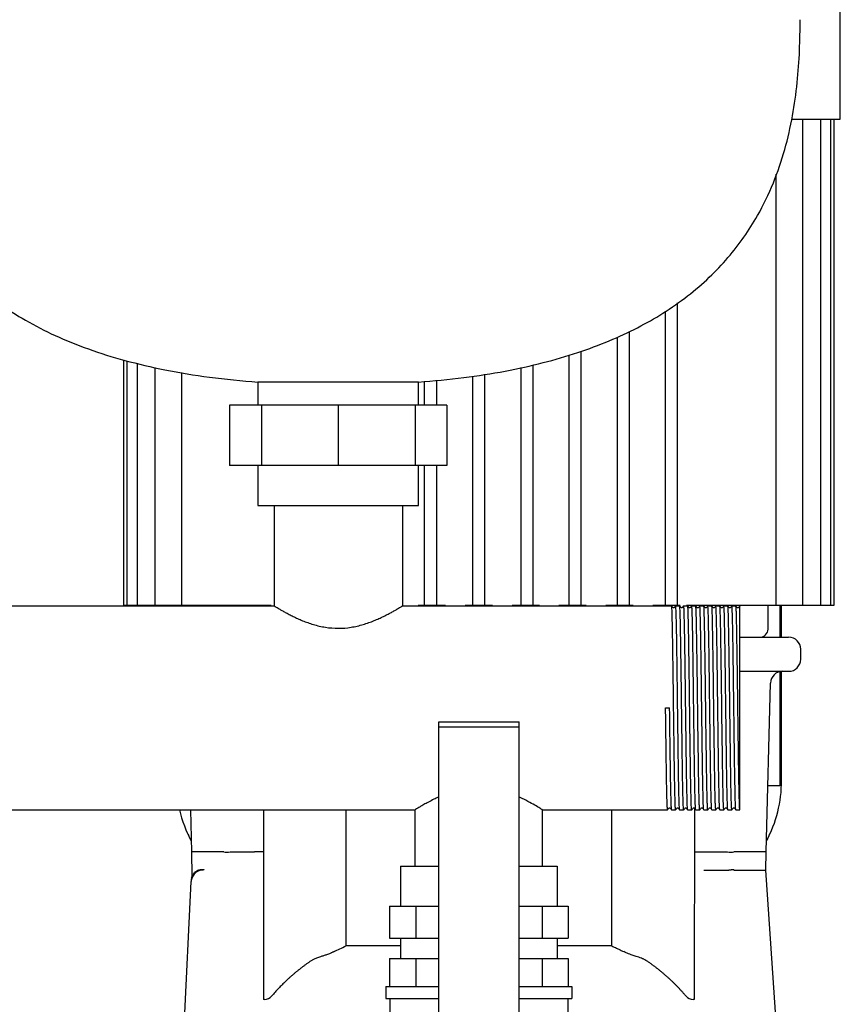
# Model space of a CAD drawing. Header units: millimetres. Extents: x 14 to 1376, y 13 to 747.
# Tile 6 of 7: x 1152 to 1356, y 256 to 501. Entities that reach past the tile are written whole.
import ezdxf

# ---------------------------------------------------------------- set-up
doc = ezdxf.new("R2010")
doc.units = ezdxf.units.MM

msp = doc.modelspace()

# ---------------------------------------------------------------- linework, layer by layer
at = {"color": 7, "linetype": 'Continuous', "lineweight": 25}
for p, q in [((1356.1, 476.6), (1356.1, 503.6)), ((1344.02, 476.6), (1356.1, 476.6)), ((1346.81, 355.6), (1346.81, 476.6)), ((1351.23, 355.6), (1351.23, 476.6)), ((1353.77, 355.6), (1353.77, 476.6)), ((1354.6, 355.6), (1354.6, 476.6)), ((1340.16, 355.6), (1340.16, 462.9)), ((1315.6, 355.6), (1315.6, 430.87)), ((1312.6, 355.6), (1312.6, 428.77)), ((1300.6, 355.6), (1300.6, 422.36)), ((1303.6, 355.6), (1303.6, 423.76)), ((1288.6, 355.6), (1288.6, 417.87)), ((1291.6, 355.6), (1291.6, 418.82)), ((1177.6, 416.65), (1177.6, 355.6)), ((1178.43, 416.43), (1178.43, 355.6)), ((1180.98, 415.83), (1180.98, 355.6)), ((1185.4, 414.79), (1185.4, 355.6)), ((1276.6, 355.6), (1276.6, 414.76)), ((1279.6, 355.6), (1279.6, 415.42)), ((1192.04, 413.52), (1192.04, 355.6)), ((1264.6, 355.6), (1264.6, 412.61)), ((1267.6, 355.6), (1267.6, 413.09)), ((1211.1, 411.12), (1211.1, 405.4)), ((1231.1, 411.12), (1211.1, 411.12)), ((1251.1, 411.12), (1231.1, 411.12)), ((1251.1, 405.4), (1251.1, 411.12)), ((1252.6, 405.4), (1252.6, 411.27)), ((1255.6, 405.4), (1255.6, 411.57)), ((1204.04, 405.4), (1204.04, 390.4)), ((1211.97, 405.4), (1204.04, 405.4)), ((1211.97, 405.4), (1211.97, 390.4)), ((1231.1, 405.4), (1211.97, 405.4)), ((1231.1, 405.4), (1231.1, 390.4)), ((1250.24, 405.4), (1231.1, 405.4)), ((1250.24, 405.4), (1250.24, 390.4)), ((1258.16, 405.4), (1250.24, 405.4)), ((1258.16, 405.4), (1258.16, 390.4)), ((1211.97, 390.4), (1204.04, 390.4)), ((1211.1, 390.4), (1211.1, 380.4)), ((1231.1, 390.4), (1211.97, 390.4)), ((1250.24, 390.4), (1231.1, 390.4)), ((1258.16, 390.4), (1250.24, 390.4)), ((1251.1, 380.4), (1251.1, 390.4)), ((1252.6, 355.6), (1252.6, 390.4)), ((1255.6, 355.6), (1255.6, 390.4)), ((1211.1, 380.4), (1231.1, 380.4)), ((1215.1, 380.4), (1215.1, 355.4)), ((1231.1, 380.4), (1251.1, 380.4)), ((1247.1, 380.4), (1247.1, 355.4)), ((967.1, 355.4), (1215.1, 355.4)), ((1177.6, 355.6), (1178.43, 355.6)), ((1178.43, 355.6), (1179.93, 355.6)), ((1179.93, 355.6), (1180.98, 355.6)), ((1180.98, 355.6), (1182.48, 355.6)), ((1182.48, 355.6), (1185.4, 355.6)), ((1185.4, 355.6), (1186.9, 355.6)), ((1186.9, 355.6), (1192.04, 355.6)), ((1191.1, 355.4), (1191.1, 355.6)), ((1192.04, 355.6), (1193.54, 355.6)), ((1193.54, 355.6), (1212.96, 355.6)), ((1194.1, 355.4), (1194.1, 355.6)), ((1212.96, 355.6), (1214.4, 355.6)), ((1247.1, 355.4), (1314.1, 355.4)), ((1251.02, 355.6), (1252.6, 355.6)), ((1252.6, 355.6), (1255.6, 355.6)), ((1255.6, 355.6), (1257.83, 355.6)), ((1262.7, 355.6), (1264.6, 355.6)), ((1264.6, 355.6), (1267.6, 355.6)), ((1267.6, 355.6), (1269.51, 355.6)), ((1274.37, 355.6), (1276.6, 355.6)), ((1276.6, 355.6), (1279.6, 355.6)), ((1279.6, 355.6), (1281.18, 355.6)), ((1286.05, 355.6), (1288.6, 355.6)), ((1288.6, 355.6), (1291.6, 355.6)), ((1291.6, 355.6), (1292.86, 355.6)), ((1297.72, 355.6), (1300.6, 355.6)), ((1300.6, 355.6), (1303.6, 355.6)), ((1303.6, 355.6), (1304.54, 355.6)), ((1309.4, 355.6), (1312.6, 355.6)), ((1312.6, 355.6), (1315.6, 355.6)), ((1315.1, 355.4), (1315.1, 355.4)), ((1315.1, 355.4), (1316.1, 355.4)), ((1315.6, 355.6), (1316.21, 355.6)), ((1317.1, 355.4), (1317.1, 355.4)), ((1317.1, 355.4), (1318.1, 355.4)), ((1317.81, 355.6), (1319.24, 355.6)), ((1319.1, 355.4), (1319.1, 355.4)), ((1319.1, 355.4), (1320.1, 355.4)), ((1319.24, 355.6), (1338.66, 355.6)), ((1321.1, 355.4), (1321.1, 355.4)), ((1321.1, 355.4), (1322.1, 355.4)), ((1323.1, 355.4), (1323.1, 355.4)), ((1323.1, 355.4), (1324.1, 355.4)), ((1325.1, 355.4), (1325.1, 355.4)), ((1325.1, 355.4), (1326.1, 355.4)), ((1327.1, 355.4), (1327.1, 355.4)), ((1327.1, 355.4), (1328.1, 355.4)), ((1329.1, 355.4), (1329.1, 355.4)), ((1329.1, 355.4), (1330.1, 355.4)), ((1331.1, 355.4), (1331.1, 355.36)), ((1338.1, 349.6), (1338.1, 355.6)), ((1338.66, 355.6), (1340.16, 355.6)), ((1340.16, 355.6), (1345.31, 355.6)), ((1341.1, 347.6), (1341.1, 355.6)), ((1341.48, 347.6), (1341.48, 355.6)), ((1345.31, 355.6), (1346.81, 355.6)), ((1346.81, 355.6), (1349.73, 355.6)), ((1349.73, 355.6), (1351.23, 355.6)), ((1351.23, 355.6), (1352.27, 355.6)), ((1352.27, 355.6), (1353.77, 355.6)), ((1353.77, 355.6), (1354.6, 355.6)), ((1331.25, 347.6), (1343.24, 347.6)), ((1346.24, 342.1), (1346.24, 344.6)), ((1331.25, 339.1), (1343.24, 339.1)), ((1341.1, 310.6), (1341.1, 339.03)), ((1341.48, 311.86), (1341.48, 339.09)), ((1337.63, 294.1), (1338.74, 336.18)), ((1312.6, 330), (1313.6, 330)), ((1256.1, 326.51), (1276.1, 326.51)), ((1256.1, 325.2), (1256.1, 326.51)), ((1276.1, 325.2), (1276.1, 326.51)), ((1256.1, 246.44), (1256.1, 325.2)), ((1276.1, 325.2), (1256.1, 325.2)), ((1276.1, 246.44), (1276.1, 325.2)), ((1341.1, 310.6), (1338.07, 310.6)), ((1051.98, 304.6), (1250.23, 304.6)), ((1194.3, 304.6), (1194.57, 294.1)), ((1212.46, 304.6), (1212.46, 257.38)), ((1233.01, 304.6), (1233.01, 270.68)), ((1250.23, 290.6), (1250.23, 304.6)), ((1281.98, 304.6), (1313.1, 304.6)), ((1281.98, 290.6), (1281.98, 304.6)), ((1299.19, 270.68), (1299.19, 304.6)), ((1313.11, 304.6), (1313.1, 304.6)), ((1314.1, 304.6), (1315.1, 304.6)), ((1315.11, 304.61), (1315.1, 304.6)), ((1316.1, 304.61), (1317.1, 304.6)), ((1317.11, 304.6), (1317.1, 304.6)), ((1318.1, 304.6), (1319.1, 304.6)), ((1319.11, 304.6), (1319.1, 304.6)), ((1319.45, 305.05), (1319.51, 305.1)), ((1319.76, 305.05), (1319.74, 257.38)), ((1320.1, 304.6), (1321.1, 304.6)), ((1321.11, 304.6), (1321.1, 304.6)), ((1322.1, 304.61), (1323.1, 304.6)), ((1323.11, 304.61), (1323.1, 304.6)), ((1324.1, 304.61), (1325.1, 304.6)), ((1325.11, 304.6), (1325.1, 304.6)), ((1326.1, 304.6), (1327.1, 304.6)), ((1327.11, 304.6), (1327.1, 304.6)), ((1328.1, 304.6), (1329.1, 304.6)), ((1329.11, 304.6), (1329.1, 304.6)), ((1330.1, 304.61), (1331.1, 304.6)), ((1194.57, 294.1), (1194.61, 288.09)), ((1195.21, 294.1), (1194.57, 294.1)), ((1204.16, 294.1), (1210.23, 294.1)), ((1321.97, 294.1), (1328.04, 294.1)), ((1337.6, 289.6), (1337.63, 294.1)), ((1197.26, 289.59), (1197.11, 289.58)), ((1246.63, 290.6), (1246.63, 280.6)), ((1246.63, 290.6), (1256.1, 290.6)), ((1276.1, 290.6), (1285.58, 290.6)), ((1285.58, 290.6), (1285.58, 280.6)), ((1322.11, 289.6), (1328.06, 289.6)), ((1340.85, 241.35), (1337.6, 289.6)), ((1194.59, 287.65), (1194.6, 287.68)), ((1192.16, 238.87), (1194.47, 286.75)), ((1243.86, 280.6), (1243.86, 272.6)), ((1243.86, 280.6), (1250.37, 280.6)), ((1250.37, 280.6), (1250.37, 272.6)), ((1250.37, 280.6), (1256.1, 280.6)), ((1276.1, 280.6), (1281.83, 280.6)), ((1281.83, 280.6), (1281.83, 272.6)), ((1281.83, 280.6), (1288.35, 280.6)), ((1288.35, 280.6), (1288.35, 272.6)), ((1243.86, 272.6), (1250.37, 272.6)), ((1246.63, 272.6), (1246.63, 267.6)), ((1250.37, 272.6), (1256.1, 272.6)), ((1276.1, 272.6), (1281.83, 272.6)), ((1281.83, 272.6), (1288.35, 272.6)), ((1285.58, 272.6), (1285.58, 267.6)), ((1246.63, 270.68), (1233.01, 270.68)), ((1299.19, 270.68), (1285.58, 270.68)), ((1243.86, 267.6), (1243.86, 260.6)), ((1243.86, 267.6), (1250.37, 267.6)), ((1250.37, 267.6), (1250.37, 260.6)), ((1250.37, 267.6), (1256.1, 267.6)), ((1276.1, 267.6), (1281.83, 267.6)), ((1281.83, 267.6), (1281.83, 260.6)), ((1281.83, 267.6), (1288.35, 267.6)), ((1288.35, 267.6), (1288.35, 260.6)), ((1242.95, 260.6), (1242.95, 257.6)), ((1242.95, 260.6), (1256.1, 260.6)), ((1276.1, 260.6), (1289.25, 260.6)), ((1289.25, 260.6), (1289.25, 257.6)), ((1242.95, 257.6), (1256.1, 257.6)), ((1243.95, 257.6), (1243.95, 251.6)), ((1276.1, 257.6), (1289.25, 257.6)), ((1288.25, 257.6), (1288.25, 251.6)), ((1212.71, 257.38), (1212.46, 257.38)), ((1319.74, 257.38), (1319.5, 257.38))]:
    msp.add_line(p, q, dxfattribs=at)
for centre, radius, start, end in [((1336.1, 349.6), 2, 270, 0), ((1343.24, 344.6), 3, 0, 90), ((1343.24, 342.1), 3, 270, 0), ((1341.74, 336.1), 3, 90, 178.5), ((1309.6, 311.86), 31.88, 331.8188, 0), ((1222.6, 311.86), 31.88, 193.1559, 208.1812), ((1212.71, 259.8), 2.42, 270, 319.7862), ((1319.5, 259.8), 2.42, 220.2376, 270)]:
    msp.add_arc(centre, radius, start, end, dxfattribs=at)
for points, knots in [([(1116.1, 501.4), (1116.13, 498.68), (1116.19, 493.08), (1116.86, 484.5), (1118.2, 475.64), (1120.29, 467.32), (1123.08, 459.69), (1126.44, 452.8), (1130.71, 446.12), (1135.61, 440.2), (1141, 435.02), (1146.75, 430.5), (1153.31, 426.33), (1160.73, 422.55), (1169, 419.21), (1178.15, 416.36), (1188.22, 414.02), (1199.3, 412.18), (1207.06, 411.48), (1211.1, 411.12)], [0, 0, 0, 0, 0.055025, 0.113168, 0.17363, 0.235916, 0.286076, 0.33748, 0.390529, 0.44585, 0.492318, 0.541301, 0.593377, 0.649166, 0.709307, 0.773237, 0.842598, 0.917991, 1, 1, 1, 1]), ([(1251.1, 411.12), (1254.86, 411.45), (1262.09, 412.1), (1272.45, 413.74), (1281.93, 415.82), (1290.58, 418.33), (1298.42, 421.24), (1305.51, 424.52), (1312.06, 428.25), (1318.06, 432.43), (1323.48, 437.07), (1328.16, 442), (1332.16, 447.16), (1336.06, 453.33), (1339.57, 460.61), (1342.41, 468.99), (1344.31, 477.38), (1345.45, 485.64), (1346.02, 493.64), (1346.08, 498.86), (1346.1, 501.4)], [0, 0, 0, 0, 0.076143, 0.146582, 0.211777, 0.272204, 0.328343, 0.380681, 0.429702, 0.480357, 0.528177, 0.573716, 0.617464, 0.65983, 0.720948, 0.780346, 0.838246, 0.894493, 0.948637, 1, 1, 1, 1]), ([(1215.1, 355.4), (1215.1, 355.4), (1215.11, 355.4), (1215.12, 355.39), (1215.14, 355.38), (1215.18, 355.36), (1215.21, 355.34), (1215.26, 355.31), (1215.31, 355.28), (1215.38, 355.24), (1215.52, 355.15), (1215.82, 354.97), (1216.37, 354.65), (1217.06, 354.25), (1217.87, 353.8), (1218.81, 353.29), (1219.84, 352.77), (1220.97, 352.23), (1222.19, 351.71), (1223.5, 351.21), (1225.35, 350.6), (1227.87, 350), (1231.09, 349.73), (1234.32, 350), (1236.84, 350.59), (1238.7, 351.21), (1240.02, 351.71), (1241.24, 352.24), (1242.22, 352.7), (1242.97, 353.07), (1243.63, 353.42), (1244.38, 353.82), (1245.15, 354.25), (1245.84, 354.65), (1246.38, 354.97), (1246.7, 355.17), (1246.88, 355.27), (1246.98, 355.33), (1247.05, 355.37), (1247.09, 355.4), (1247.1, 355.4), (1247.1, 355.4)], [0, 0, 0, 0, 0.006855, 0.013728, 0.020619, 0.02753, 0.034463, 0.041417, 0.048396, 0.0554, 0.06243, 0.093083, 0.125067, 0.155035, 0.187544, 0.218883, 0.250068, 0.281322, 0.312698, 0.343796, 0.374835, 0.437391, 0.499868, 0.562189, 0.624829, 0.656169, 0.687587, 0.718815, 0.750099, 0.768239, 0.785991, 0.812671, 0.845112, 0.875029, 0.906886, 0.937425, 0.95009, 0.962672, 0.97518, 0.98762, 1, 1, 1, 1]), ([(1315.1, 304.6), (1315.08, 304.6), (1315.06, 304.77), (1315.03, 305.26), (1315.02, 305.46), (1315, 305.82), (1315, 305.94), (1314.99, 306.22), (1314.98, 306.37), (1314.96, 307.16), (1314.94, 307.95), (1314.89, 309.81), (1314.87, 310.88), (1314.84, 312.65), (1314.83, 313.26), (1314.81, 314.54), (1314.8, 315.19), (1314.77, 317.25), (1314.75, 318.72), (1314.71, 321.81), (1314.68, 323.43), (1314.64, 326.71), (1314.62, 328.37), (1314.58, 331.64), (1314.56, 333.3), (1314.52, 336.57), (1314.5, 338.19), (1314.45, 341.28), (1314.43, 342.76), (1314.4, 344.81), (1314.39, 345.46), (1314.37, 346.74), (1314.36, 347.35), (1314.33, 349.12), (1314.31, 350.19), (1314.27, 352.06), (1314.25, 352.84), (1314.22, 353.63), (1314.22, 353.78), (1314.21, 354.06), (1314.2, 354.19), (1314.19, 354.54), (1314.18, 354.75), (1314.14, 355.23), (1314.12, 355.4), (1314.1, 355.4)], [0, 0, 0, 0, 0.0625, 0.0625, 0.09375, 0.09375, 0.109375, 0.109375, 0.125, 0.125, 0.1875, 0.1875, 0.25, 0.25, 0.28125, 0.28125, 0.3125, 0.3125, 0.375, 0.375, 0.4375, 0.4375, 0.5, 0.5, 0.5625, 0.5625, 0.625, 0.625, 0.6875, 0.6875, 0.71875, 0.71875, 0.75, 0.75, 0.8125, 0.8125, 0.875, 0.875, 0.890625, 0.890625, 0.90625, 0.90625, 0.9375, 0.9375, 1, 1, 1, 1]), ([(1314.45, 354.95), (1314.39, 355.02), (1314.28, 355.17), (1314.16, 355.32), (1314.11, 355.4)], [0, 0, 0, 0, 0.5, 1, 1, 1, 1]), ([(1314.76, 354.95), (1314.74, 354.93), (1314.7, 354.89), (1314.6, 354.87), (1314.51, 354.89), (1314.47, 354.93), (1314.45, 354.95)], [0, 0, 0, 0, 0.247944, 0.5, 0.752055, 1, 1, 1, 1]), ([(1315.1, 355.4), (1315.04, 355.32), (1314.93, 355.17), (1314.81, 355.02), (1314.76, 354.95)], [0, 0, 0, 0, 0.5, 1, 1, 1, 1]), ([(1316.1, 304.61), (1316.08, 304.74), (1316.04, 304.92), (1315.98, 306.4), (1315.92, 308.74), (1315.85, 311.93), (1315.79, 315.8), (1315.73, 320.22), (1315.67, 325.02), (1315.6, 330), (1315.54, 334.99), (1315.48, 339.79), (1315.42, 344.2), (1315.36, 348.08), (1315.29, 351.26), (1315.23, 353.61), (1315.17, 355.12), (1315.13, 355.31), (1315.1, 355.4)], [0, 0, 0, 0, 0.057055, 0.119352, 0.182405, 0.245703, 0.308106, 0.370964, 0.434312, 0.496928, 0.559544, 0.622891, 0.685749, 0.748152, 0.81145, 0.874503, 0.9368, 1, 1, 1, 1]), ([(1317.1, 304.6), (1317.08, 304.6), (1317.06, 304.77), (1317.03, 305.26), (1317.02, 305.46), (1317, 305.82), (1317, 305.94), (1316.99, 306.22), (1316.98, 306.37), (1316.96, 307.16), (1316.94, 307.95), (1316.89, 309.81), (1316.87, 310.88), (1316.84, 312.65), (1316.83, 313.26), (1316.81, 314.54), (1316.8, 315.19), (1316.77, 317.25), (1316.75, 318.72), (1316.71, 321.81), (1316.68, 323.43), (1316.64, 326.71), (1316.62, 328.37), (1316.58, 331.64), (1316.56, 333.3), (1316.52, 336.57), (1316.5, 338.19), (1316.45, 341.28), (1316.43, 342.76), (1316.4, 344.81), (1316.39, 345.46), (1316.37, 346.74), (1316.36, 347.35), (1316.33, 349.12), (1316.31, 350.19), (1316.27, 352.06), (1316.25, 352.84), (1316.22, 353.63), (1316.22, 353.78), (1316.21, 354.06), (1316.2, 354.19), (1316.19, 354.54), (1316.18, 354.75), (1316.14, 355.23), (1316.12, 355.4), (1316.1, 355.4)], [0, 0, 0, 0, 0.0625, 0.0625, 0.09375, 0.09375, 0.109375, 0.109375, 0.125, 0.125, 0.1875, 0.1875, 0.25, 0.25, 0.28125, 0.28125, 0.3125, 0.3125, 0.375, 0.375, 0.4375, 0.4375, 0.5, 0.5, 0.5625, 0.5625, 0.625, 0.625, 0.6875, 0.6875, 0.71875, 0.71875, 0.75, 0.75, 0.8125, 0.8125, 0.875, 0.875, 0.890625, 0.890625, 0.90625, 0.90625, 0.9375, 0.9375, 1, 1, 1, 1]), ([(1316.45, 354.95), (1316.39, 355.02), (1316.28, 355.17), (1316.16, 355.32), (1316.11, 355.4)], [0, 0, 0, 0, 0.5, 1, 1, 1, 1]), ([(1316.76, 354.95), (1316.74, 354.93), (1316.7, 354.89), (1316.6, 354.87), (1316.51, 354.89), (1316.47, 354.93), (1316.45, 354.95)], [0, 0, 0, 0, 0.247951, 0.499999, 0.752047, 1, 1, 1, 1]), ([(1317.1, 355.4), (1317.04, 355.32), (1316.93, 355.17), (1316.81, 355.02), (1316.76, 354.95)], [0, 0, 0, 0, 0.5, 1, 1, 1, 1]), ([(1318.1, 304.6), (1318.08, 304.73), (1318.04, 304.92), (1317.98, 306.4), (1317.92, 308.74), (1317.85, 311.93), (1317.79, 315.8), (1317.73, 320.22), (1317.67, 325.02), (1317.6, 330), (1317.54, 334.99), (1317.48, 339.79), (1317.42, 344.2), (1317.36, 348.08), (1317.29, 351.26), (1317.23, 353.61), (1317.17, 355.12), (1317.13, 355.31), (1317.1, 355.4)], [0, 0, 0, 0, 0.058064, 0.120294, 0.183279, 0.24651, 0.308847, 0.371637, 0.434917, 0.497466, 0.560015, 0.623294, 0.686085, 0.748422, 0.811652, 0.874637, 0.936868, 1, 1, 1, 1]), ([(1319.1, 304.6), (1319.08, 304.6), (1319.06, 304.77), (1319.03, 305.26), (1319.02, 305.46), (1319, 305.82), (1319, 305.94), (1318.99, 306.22), (1318.98, 306.37), (1318.96, 307.16), (1318.94, 307.95), (1318.89, 309.81), (1318.87, 310.88), (1318.84, 312.65), (1318.83, 313.26), (1318.81, 314.54), (1318.8, 315.19), (1318.77, 317.25), (1318.75, 318.72), (1318.71, 321.81), (1318.68, 323.43), (1318.64, 326.71), (1318.62, 328.37), (1318.58, 331.64), (1318.56, 333.3), (1318.52, 336.57), (1318.5, 338.19), (1318.45, 341.28), (1318.43, 342.76), (1318.4, 344.81), (1318.39, 345.46), (1318.37, 346.74), (1318.36, 347.35), (1318.33, 349.12), (1318.31, 350.19), (1318.27, 352.06), (1318.25, 352.84), (1318.22, 353.63), (1318.22, 353.78), (1318.21, 354.06), (1318.2, 354.19), (1318.19, 354.54), (1318.18, 354.75), (1318.14, 355.23), (1318.12, 355.4), (1318.1, 355.4)], [0, 0, 0, 0, 0.0625, 0.0625, 0.09375, 0.09375, 0.109375, 0.109375, 0.125, 0.125, 0.1875, 0.1875, 0.25, 0.25, 0.28125, 0.28125, 0.3125, 0.3125, 0.375, 0.375, 0.4375, 0.4375, 0.5, 0.5, 0.5625, 0.5625, 0.625, 0.625, 0.6875, 0.6875, 0.71875, 0.71875, 0.75, 0.75, 0.8125, 0.8125, 0.875, 0.875, 0.890625, 0.890625, 0.90625, 0.90625, 0.9375, 0.9375, 1, 1, 1, 1]), ([(1318.45, 354.95), (1318.39, 355.03), (1318.28, 355.17), (1318.16, 355.32), (1318.11, 355.4)], [0, 0, 0, 0, 0.5, 1, 1, 1, 1]), ([(1318.76, 354.95), (1318.74, 354.93), (1318.7, 354.89), (1318.6, 354.87), (1318.51, 354.89), (1318.47, 354.93), (1318.45, 354.95)], [0, 0, 0, 0, 0.247965, 0.499999, 0.752033, 1, 1, 1, 1]), ([(1319.1, 355.4), (1319.04, 355.32), (1318.93, 355.18), (1318.81, 355.03), (1318.76, 354.95)], [0, 0, 0, 0, 0.5, 1, 1, 1, 1]), ([(1320.1, 304.6), (1320.08, 304.73), (1320.04, 304.91), (1319.98, 306.4), (1319.92, 308.74), (1319.85, 311.93), (1319.79, 315.8), (1319.73, 320.22), (1319.67, 325.02), (1319.6, 330), (1319.54, 334.99), (1319.48, 339.79), (1319.42, 344.2), (1319.36, 348.08), (1319.29, 351.26), (1319.23, 353.61), (1319.17, 355.12), (1319.13, 355.31), (1319.1, 355.4)], [0, 0, 0, 0, 0.058675, 0.120865, 0.183809, 0.246999, 0.309295, 0.372045, 0.435283, 0.497792, 0.5603, 0.623539, 0.686289, 0.748585, 0.811774, 0.874719, 0.936909, 1, 1, 1, 1]), ([(1321.1, 304.6), (1321.08, 304.6), (1321.06, 304.77), (1321.03, 305.26), (1321.02, 305.46), (1321, 305.82), (1321, 305.94), (1320.99, 306.22), (1320.98, 306.37), (1320.96, 307.16), (1320.94, 307.95), (1320.89, 309.81), (1320.87, 310.88), (1320.84, 312.65), (1320.83, 313.26), (1320.81, 314.54), (1320.8, 315.19), (1320.77, 317.25), (1320.75, 318.72), (1320.71, 321.81), (1320.68, 323.43), (1320.64, 326.71), (1320.62, 328.37), (1320.58, 331.64), (1320.56, 333.3), (1320.52, 336.57), (1320.5, 338.19), (1320.45, 341.28), (1320.43, 342.76), (1320.4, 344.81), (1320.39, 345.46), (1320.37, 346.74), (1320.36, 347.35), (1320.33, 349.12), (1320.31, 350.19), (1320.27, 352.06), (1320.25, 352.84), (1320.22, 353.63), (1320.22, 353.78), (1320.21, 354.06), (1320.2, 354.19), (1320.19, 354.54), (1320.18, 354.75), (1320.14, 355.23), (1320.12, 355.4), (1320.1, 355.4)], [0, 0, 0, 0, 0.0625, 0.0625, 0.09375, 0.09375, 0.109375, 0.109375, 0.125, 0.125, 0.1875, 0.1875, 0.25, 0.25, 0.28125, 0.28125, 0.3125, 0.3125, 0.375, 0.375, 0.4375, 0.4375, 0.5, 0.5, 0.5625, 0.5625, 0.625, 0.625, 0.6875, 0.6875, 0.71875, 0.71875, 0.75, 0.75, 0.8125, 0.8125, 0.875, 0.875, 0.890625, 0.890625, 0.90625, 0.90625, 0.9375, 0.9375, 1, 1, 1, 1]), ([(1320.45, 354.95), (1320.39, 355.03), (1320.28, 355.18), (1320.16, 355.32), (1320.11, 355.4)], [0, 0, 0, 0, 0.5, 1, 1, 1, 1]), ([(1320.76, 354.95), (1320.74, 354.93), (1320.7, 354.89), (1320.6, 354.87), (1320.51, 354.89), (1320.47, 354.93), (1320.45, 354.95)], [0, 0, 0, 0, 0.247979, 0.499998, 0.752018, 1, 1, 1, 1]), ([(1321.1, 355.4), (1321.04, 355.32), (1320.93, 355.17), (1320.81, 355.03), (1320.76, 354.95)], [0, 0, 0, 0, 0.5, 1, 1, 1, 1]), ([(1322.1, 304.61), (1322.08, 304.74), (1322.04, 304.92), (1321.98, 306.4), (1321.92, 308.74), (1321.85, 311.93), (1321.79, 315.8), (1321.73, 320.22), (1321.67, 325.02), (1321.6, 330), (1321.54, 334.99), (1321.48, 339.79), (1321.42, 344.2), (1321.36, 348.08), (1321.29, 351.26), (1321.23, 353.61), (1321.17, 355.12), (1321.13, 355.31), (1321.1, 355.4)], [0, 0, 0, 0, 0.057397, 0.119672, 0.182702, 0.245977, 0.308358, 0.371193, 0.434517, 0.49711, 0.559704, 0.623028, 0.685863, 0.748244, 0.811519, 0.874549, 0.936823, 1, 1, 1, 1]), ([(1323.1, 304.6), (1323.08, 304.6), (1323.06, 304.77), (1323.03, 305.26), (1323.02, 305.46), (1323, 305.82), (1323, 305.94), (1322.99, 306.22), (1322.98, 306.37), (1322.96, 307.16), (1322.94, 307.95), (1322.89, 309.81), (1322.87, 310.88), (1322.84, 312.65), (1322.83, 313.26), (1322.81, 314.54), (1322.8, 315.19), (1322.77, 317.25), (1322.75, 318.72), (1322.71, 321.81), (1322.68, 323.43), (1322.64, 326.71), (1322.62, 328.37), (1322.58, 331.64), (1322.56, 333.3), (1322.52, 336.57), (1322.5, 338.19), (1322.45, 341.28), (1322.43, 342.76), (1322.4, 344.81), (1322.39, 345.46), (1322.37, 346.74), (1322.36, 347.35), (1322.33, 349.12), (1322.31, 350.19), (1322.27, 352.06), (1322.25, 352.84), (1322.22, 353.63), (1322.22, 353.78), (1322.21, 354.06), (1322.2, 354.19), (1322.19, 354.54), (1322.18, 354.75), (1322.14, 355.23), (1322.12, 355.4), (1322.1, 355.4)], [0, 0, 0, 0, 0.0625, 0.0625, 0.09375, 0.09375, 0.109375, 0.109375, 0.125, 0.125, 0.1875, 0.1875, 0.25, 0.25, 0.28125, 0.28125, 0.3125, 0.3125, 0.375, 0.375, 0.4375, 0.4375, 0.5, 0.5, 0.5625, 0.5625, 0.625, 0.625, 0.6875, 0.6875, 0.71875, 0.71875, 0.75, 0.75, 0.8125, 0.8125, 0.875, 0.875, 0.890625, 0.890625, 0.90625, 0.90625, 0.9375, 0.9375, 1, 1, 1, 1]), ([(1322.45, 354.95), (1322.39, 355.02), (1322.28, 355.17), (1322.16, 355.32), (1322.11, 355.4)], [0, 0, 0, 0, 0.5, 1, 1, 1, 1]), ([(1322.76, 354.95), (1322.74, 354.93), (1322.7, 354.89), (1322.6, 354.87), (1322.51, 354.89), (1322.47, 354.93), (1322.45, 354.95)], [0, 0, 0, 0, 0.247994, 0.499998, 0.752002, 1, 1, 1, 1]), ([(1323.1, 355.4), (1323.04, 355.32), (1322.93, 355.17), (1322.81, 355.02), (1322.76, 354.95)], [0, 0, 0, 0, 0.5, 1, 1, 1, 1]), ([(1324.1, 304.61), (1324.08, 304.74), (1324.04, 304.92), (1323.98, 306.4), (1323.92, 308.74), (1323.85, 311.93), (1323.79, 315.8), (1323.73, 320.22), (1323.67, 325.02), (1323.6, 330), (1323.54, 334.99), (1323.48, 339.79), (1323.42, 344.2), (1323.36, 348.08), (1323.29, 351.26), (1323.23, 353.61), (1323.17, 355.12), (1323.13, 355.31), (1323.1, 355.4)], [0, 0, 0, 0, 0.057168, 0.119458, 0.182503, 0.245793, 0.30819, 0.37104, 0.43438, 0.496988, 0.559597, 0.622936, 0.685787, 0.748183, 0.811473, 0.874518, 0.936808, 1, 1, 1, 1]), ([(1325.1, 304.6), (1325.08, 304.6), (1325.06, 304.77), (1325.03, 305.26), (1325.02, 305.46), (1325, 305.82), (1325, 305.94), (1324.99, 306.22), (1324.98, 306.37), (1324.96, 307.16), (1324.94, 307.95), (1324.89, 309.81), (1324.87, 310.88), (1324.84, 312.65), (1324.83, 313.26), (1324.81, 314.54), (1324.8, 315.19), (1324.77, 317.25), (1324.75, 318.72), (1324.71, 321.81), (1324.68, 323.43), (1324.64, 326.71), (1324.62, 328.37), (1324.58, 331.64), (1324.56, 333.3), (1324.52, 336.57), (1324.5, 338.19), (1324.45, 341.28), (1324.43, 342.76), (1324.4, 344.81), (1324.39, 345.46), (1324.37, 346.74), (1324.36, 347.35), (1324.33, 349.12), (1324.31, 350.19), (1324.27, 352.06), (1324.25, 352.84), (1324.22, 353.63), (1324.22, 353.78), (1324.21, 354.06), (1324.2, 354.19), (1324.19, 354.54), (1324.18, 354.75), (1324.14, 355.23), (1324.12, 355.4), (1324.1, 355.4)], [0, 0, 0, 0, 0.0625, 0.0625, 0.09375, 0.09375, 0.109375, 0.109375, 0.125, 0.125, 0.1875, 0.1875, 0.25, 0.25, 0.28125, 0.28125, 0.3125, 0.3125, 0.375, 0.375, 0.4375, 0.4375, 0.5, 0.5, 0.5625, 0.5625, 0.625, 0.625, 0.6875, 0.6875, 0.71875, 0.71875, 0.75, 0.75, 0.8125, 0.8125, 0.875, 0.875, 0.890625, 0.890625, 0.90625, 0.90625, 0.9375, 0.9375, 1, 1, 1, 1]), ([(1324.45, 354.95), (1324.39, 355.02), (1324.28, 355.17), (1324.16, 355.32), (1324.11, 355.4)], [0, 0, 0, 0, 0.5, 1, 1, 1, 1]), ([(1324.76, 354.95), (1324.7, 354.91), (1324.6, 354.84), (1324.5, 354.91), (1324.45, 354.95)], [0, 0, 0, 0, 0.4999972, 1, 1, 1, 1]), ([(1325.1, 355.4), (1325.04, 355.32), (1324.93, 355.17), (1324.81, 355.02), (1324.76, 354.95)], [0, 0, 0, 0, 0.5, 1, 1, 1, 1]), ([(1326.1, 304.6), (1326.08, 304.73), (1326.04, 304.92), (1325.98, 306.4), (1325.92, 308.74), (1325.85, 311.93), (1325.79, 315.8), (1325.73, 320.22), (1325.67, 325.02), (1325.6, 330), (1325.54, 334.99), (1325.48, 339.79), (1325.42, 344.2), (1325.36, 348.08), (1325.29, 351.26), (1325.23, 353.61), (1325.17, 355.12), (1325.13, 355.31), (1325.1, 355.4)], [0, 0, 0, 0, 0.05828, 0.120496, 0.183467, 0.246683, 0.309005, 0.371782, 0.435046, 0.497581, 0.560116, 0.623381, 0.686157, 0.74848, 0.811695, 0.874666, 0.936883, 1, 1, 1, 1]), ([(1327.1, 304.6), (1327.08, 304.6), (1327.06, 304.77), (1327.03, 305.26), (1327.02, 305.46), (1327, 305.82), (1327, 305.94), (1326.99, 306.22), (1326.98, 306.37), (1326.96, 307.16), (1326.94, 307.95), (1326.89, 309.81), (1326.87, 310.88), (1326.84, 312.65), (1326.83, 313.26), (1326.81, 314.54), (1326.8, 315.19), (1326.77, 317.25), (1326.75, 318.72), (1326.71, 321.81), (1326.68, 323.43), (1326.64, 326.71), (1326.62, 328.37), (1326.58, 331.64), (1326.56, 333.3), (1326.52, 336.57), (1326.5, 338.19), (1326.45, 341.28), (1326.43, 342.76), (1326.4, 344.81), (1326.39, 345.46), (1326.37, 346.74), (1326.36, 347.35), (1326.33, 349.12), (1326.31, 350.19), (1326.27, 352.06), (1326.25, 352.84), (1326.22, 353.63), (1326.22, 353.78), (1326.21, 354.06), (1326.2, 354.19), (1326.19, 354.54), (1326.18, 354.75), (1326.14, 355.23), (1326.12, 355.4), (1326.1, 355.4)], [0, 0, 0, 0, 0.0625, 0.0625, 0.09375, 0.09375, 0.109375, 0.109375, 0.125, 0.125, 0.1875, 0.1875, 0.25, 0.25, 0.28125, 0.28125, 0.3125, 0.3125, 0.375, 0.375, 0.4375, 0.4375, 0.5, 0.5, 0.5625, 0.5625, 0.625, 0.625, 0.6875, 0.6875, 0.71875, 0.71875, 0.75, 0.75, 0.8125, 0.8125, 0.875, 0.875, 0.890625, 0.890625, 0.90625, 0.90625, 0.9375, 0.9375, 1, 1, 1, 1]), ([(1326.45, 354.95), (1326.39, 355.03), (1326.28, 355.17), (1326.16, 355.32), (1326.11, 355.4)], [0, 0, 0, 0, 0.5, 1, 1, 1, 1]), ([(1326.76, 354.95), (1326.7, 354.91), (1326.6, 354.84), (1326.5, 354.91), (1326.45, 354.95)], [0, 0, 0, 0, 0.499997, 1, 1, 1, 1]), ([(1327.1, 355.4), (1327.04, 355.32), (1326.93, 355.18), (1326.81, 355.03), (1326.76, 354.95)], [0, 0, 0, 0, 0.5, 1, 1, 1, 1]), ([(1328.1, 304.6), (1328.08, 304.73), (1328.04, 304.91), (1327.98, 306.4), (1327.92, 308.74), (1327.85, 311.93), (1327.79, 315.8), (1327.73, 320.22), (1327.67, 325.02), (1327.6, 330), (1327.54, 334.99), (1327.48, 339.79), (1327.42, 344.2), (1327.36, 348.08), (1327.29, 351.26), (1327.23, 353.61), (1327.17, 355.12), (1327.13, 355.31), (1327.1, 355.4)], [0, 0, 0, 0, 0.058573, 0.12077, 0.183722, 0.246918, 0.309221, 0.371977, 0.435223, 0.497738, 0.560253, 0.623498, 0.686255, 0.748558, 0.811754, 0.874705, 0.936902, 1, 1, 1, 1]), ([(1329.1, 304.6), (1329.08, 304.6), (1329.06, 304.77), (1329.03, 305.26), (1329.02, 305.46), (1329, 305.82), (1329, 305.94), (1328.99, 306.22), (1328.98, 306.37), (1328.96, 307.16), (1328.94, 307.95), (1328.89, 309.81), (1328.87, 310.88), (1328.84, 312.65), (1328.83, 313.26), (1328.81, 314.54), (1328.8, 315.19), (1328.77, 317.25), (1328.75, 318.72), (1328.71, 321.81), (1328.68, 323.43), (1328.64, 326.71), (1328.62, 328.37), (1328.58, 331.64), (1328.56, 333.3), (1328.52, 336.57), (1328.5, 338.19), (1328.45, 341.28), (1328.43, 342.76), (1328.4, 344.81), (1328.39, 345.46), (1328.37, 346.74), (1328.36, 347.35), (1328.33, 349.12), (1328.31, 350.19), (1328.27, 352.06), (1328.25, 352.84), (1328.22, 353.63), (1328.22, 353.78), (1328.21, 354.06), (1328.2, 354.19), (1328.19, 354.54), (1328.18, 354.75), (1328.14, 355.23), (1328.12, 355.4), (1328.1, 355.4)], [0, 0, 0, 0, 0.0625, 0.0625, 0.09375, 0.09375, 0.109375, 0.109375, 0.125, 0.125, 0.1875, 0.1875, 0.25, 0.25, 0.28125, 0.28125, 0.3125, 0.3125, 0.375, 0.375, 0.4375, 0.4375, 0.5, 0.5, 0.5625, 0.5625, 0.625, 0.625, 0.6875, 0.6875, 0.71875, 0.71875, 0.75, 0.75, 0.8125, 0.8125, 0.875, 0.875, 0.890625, 0.890625, 0.90625, 0.90625, 0.9375, 0.9375, 1, 1, 1, 1]), ([(1328.45, 354.95), (1328.39, 355.03), (1328.28, 355.18), (1328.16, 355.32), (1328.11, 355.4)], [0, 0, 0, 0, 0.5, 1, 1, 1, 1]), ([(1328.76, 354.95), (1328.7, 354.91), (1328.6, 354.84), (1328.5, 354.91), (1328.45, 354.95)], [0, 0, 0, 0, 0.499996, 1, 1, 1, 1]), ([(1329.1, 355.4), (1329.04, 355.32), (1328.93, 355.17), (1328.81, 355.03), (1328.76, 354.95)], [0, 0, 0, 0, 0.5, 1, 1, 1, 1]), ([(1330.1, 304.61), (1330.08, 304.74), (1330.04, 304.92), (1329.98, 306.4), (1329.92, 308.74), (1329.85, 311.93), (1329.79, 315.8), (1329.73, 320.22), (1329.67, 325.02), (1329.6, 330), (1329.54, 334.99), (1329.48, 339.79), (1329.42, 344.2), (1329.36, 348.08), (1329.29, 351.26), (1329.23, 353.61), (1329.17, 355.12), (1329.13, 355.31), (1329.1, 355.4)], [0, 0, 0, 0, 0.0571937, 0.1194818, 0.1825252, 0.2458138, 0.3082084, 0.371057, 0.4343949, 0.4970017, 0.5596085, 0.6229464, 0.685795, 0.7481896, 0.8114781, 0.8745216, 0.9368097, 1, 1, 1, 1]), ([(1331.1, 304.6), (1331.08, 304.6), (1331.06, 304.77), (1331.03, 305.26), (1331.02, 305.46), (1331, 305.82), (1331, 305.94), (1330.99, 306.22), (1330.98, 306.37), (1330.96, 307.16), (1330.94, 307.95), (1330.89, 309.81), (1330.87, 310.88), (1330.84, 312.65), (1330.83, 313.26), (1330.81, 314.54), (1330.8, 315.19), (1330.77, 317.25), (1330.75, 318.72), (1330.71, 321.81), (1330.68, 323.43), (1330.64, 326.71), (1330.62, 328.37), (1330.58, 331.64), (1330.56, 333.3), (1330.52, 336.57), (1330.5, 338.19), (1330.45, 341.28), (1330.43, 342.76), (1330.4, 344.81), (1330.39, 345.46), (1330.37, 346.74), (1330.36, 347.35), (1330.33, 349.12), (1330.31, 350.19), (1330.27, 352.06), (1330.25, 352.84), (1330.22, 353.63), (1330.22, 353.78), (1330.21, 354.06), (1330.2, 354.19), (1330.19, 354.54), (1330.18, 354.75), (1330.14, 355.23), (1330.12, 355.4), (1330.1, 355.4)], [0, 0, 0, 0, 0.0625, 0.0625, 0.09375, 0.09375, 0.109375, 0.109375, 0.125, 0.125, 0.1875, 0.1875, 0.25, 0.25, 0.28125, 0.28125, 0.3125, 0.3125, 0.375, 0.375, 0.4375, 0.4375, 0.5, 0.5, 0.5625, 0.5625, 0.625, 0.625, 0.6875, 0.6875, 0.71875, 0.71875, 0.75, 0.75, 0.8125, 0.8125, 0.875, 0.875, 0.890625, 0.890625, 0.90625, 0.90625, 0.9375, 0.9375, 1, 1, 1, 1]), ([(1330.45, 354.95), (1330.39, 355.02), (1330.28, 355.17), (1330.16, 355.32), (1330.11, 355.4)], [0, 0, 0, 0, 0.5, 1, 1, 1, 1]), ([(1330.76, 354.95), (1330.7, 354.91), (1330.6, 354.84), (1330.5, 354.91), (1330.45, 354.95)], [0, 0, 0, 0, 0.4999961, 1, 1, 1, 1]), ([(1331.1, 355.4), (1331.04, 355.32), (1330.93, 355.17), (1330.81, 355.02), (1330.76, 354.95)], [0, 0, 0, 0, 0.5, 1, 1, 1, 1]), ([(1331.1, 341.89), (1331.1, 342.03), (1331.1, 342.32), (1331.1, 342.75), (1331.1, 343.17), (1331.1, 343.58), (1331.1, 343.99), (1331.1, 344.39), (1331.1, 345.1), (1331.1, 346.13), (1331.1, 347.36), (1331.1, 348.59), (1331.1, 349.86), (1331.1, 350.9), (1331.1, 351.84), (1331.1, 352.56), (1331.1, 353.29), (1331.1, 353.91), (1331.1, 354.29), (1331.1, 354.51), (1331.1, 354.62), (1331.1, 354.74), (1331.1, 354.86), (1331.1, 354.99), (1331.1, 355.11), (1331.1, 355.22), (1331.1, 355.31), (1331.1, 355.38), (1331.1, 355.39), (1331.1, 355.4)], [0, 0, 0, 0, 0.018134, 0.036182, 0.054142, 0.07201, 0.089783, 0.107458, 0.125036, 0.184557, 0.249975, 0.305819, 0.374917, 0.462262, 0.499826, 0.56658, 0.624795, 0.686793, 0.749784, 0.762323, 0.777597, 0.795623, 0.816416, 0.839994, 0.866371, 0.895558, 0.927561, 0.962379, 1, 1, 1, 1]), ([(1331.1, 318.12), (1331.1, 318.27), (1331.1, 318.59), (1331.1, 319.1), (1331.1, 319.68), (1331.1, 320.31), (1331.1, 321), (1331.1, 321.76), (1331.1, 322.58), (1331.1, 323.46), (1331.1, 324.4), (1331.1, 325.41), (1331.1, 326.48), (1331.1, 327.6), (1331.1, 328.78), (1331.1, 330.22), (1331.1, 331.86), (1331.1, 333.62), (1331.1, 335.25), (1331.1, 336.72), (1331.1, 338.04), (1331.1, 339.21), (1331.1, 340.23), (1331.1, 341.11), (1331.1, 341.64), (1331.1, 341.89)], [0, 0, 0, 0, 0.020799, 0.04393, 0.069399, 0.097207, 0.127351, 0.159825, 0.194614, 0.231699, 0.27105, 0.312628, 0.356382, 0.402252, 0.450161, 0.50002, 0.576731, 0.648606, 0.715351, 0.776749, 0.83265, 0.88296, 0.927629, 0.96664, 1, 1, 1, 1]), ([(1313.1, 304.6), (1313.08, 304.6), (1313.06, 304.77), (1313.03, 305.26), (1313.02, 305.46), (1313, 305.82), (1313, 305.94), (1312.99, 306.22), (1312.98, 306.37), (1312.96, 307.16), (1312.94, 307.95), (1312.89, 309.81), (1312.87, 310.88), (1312.84, 312.65), (1312.83, 313.26), (1312.81, 314.54), (1312.8, 315.19), (1312.77, 317.25), (1312.75, 318.72), (1312.71, 321.81), (1312.68, 323.43), (1312.64, 326.71), (1312.62, 328.37), (1312.6, 330)], [0, 0, 0, 0, 0.125, 0.125, 0.1875, 0.1875, 0.21875, 0.21875, 0.25, 0.25, 0.375, 0.375, 0.5, 0.5, 0.5625, 0.5625, 0.625, 0.625, 0.75, 0.75, 0.875, 0.875, 1, 1, 1, 1]), ([(1314.1, 304.6), (1314.08, 304.76), (1314.03, 305), (1313.97, 306.85), (1313.89, 309.76), (1313.83, 313.4), (1313.77, 317.35), (1313.71, 321.35), (1313.66, 325.62), (1313.62, 328.55), (1313.6, 330)], [0, 0, 0, 0, 0.131066, 0.27133, 0.413629, 0.555436, 0.665593, 0.777313, 0.889339, 1, 1, 1, 1]), ([(1331.1, 304.6), (1331.1, 304.6), (1331.1, 304.61), (1331.1, 304.63), (1331.1, 304.66), (1331.1, 304.69), (1331.1, 304.74), (1331.1, 304.79), (1331.1, 304.84), (1331.1, 304.9), (1331.1, 304.96), (1331.1, 305.02), (1331.1, 305.09), (1331.1, 305.16), (1331.1, 305.23), (1331.1, 305.3), (1331.1, 305.37), (1331.1, 305.44), (1331.1, 305.51), (1331.1, 305.71), (1331.1, 306.09), (1331.1, 306.67), (1331.1, 307.39), (1331.1, 308.1), (1331.1, 309.1), (1331.1, 310.15), (1331.1, 311.42), (1331.1, 312.64), (1331.1, 313.88), (1331.1, 315), (1331.1, 315.91), (1331.1, 316.62), (1331.1, 317.36), (1331.1, 317.86), (1331.1, 318.12)], [0, 0, 0, 0, 0.018463, 0.036392, 0.053786, 0.070643, 0.08696, 0.102737, 0.117975, 0.132671, 0.146828, 0.160444, 0.173522, 0.186062, 0.198065, 0.209532, 0.220466, 0.230868, 0.24074, 0.250082, 0.312275, 0.375063, 0.421669, 0.50002, 0.537705, 0.625021, 0.69417, 0.750048, 0.815504, 0.87506, 0.905822, 0.936908, 0.968306, 1, 1, 1, 1]), ([(1256.1, 307.79), (1255.69, 307.6), (1254.76, 307.17), (1253.52, 306.52), (1252.37, 305.89), (1251.51, 305.39), (1250.92, 305.03), (1250.38, 304.7), (1250.29, 304.64), (1250.23, 304.6)], [0, 0, 0, 0, 0.116766, 0.264569, 0.414674, 0.558259, 0.670253, 0.777667, 1, 1, 1, 1]), ([(1281.98, 304.6), (1281.96, 304.61), (1281.93, 304.63), (1281.68, 304.78), (1281.29, 305.03), (1280.57, 305.46), (1279.32, 306.18), (1277.69, 307.06), (1276.51, 307.6), (1276.1, 307.79)], [0, 0, 0, 0, 0.10935, 0.22019, 0.328552, 0.44156, 0.662761, 0.883212, 1, 1, 1, 1]), ([(1313.11, 304.6), (1313.16, 304.68), (1313.28, 304.83), (1313.39, 304.98), (1313.45, 305.05)], [0, 0, 0, 0, 0.5, 1, 1, 1, 1]), ([(1313.45, 305.05), (1313.47, 305.07), (1313.51, 305.11), (1313.6, 305.13), (1313.7, 305.11), (1313.74, 305.07), (1313.76, 305.05)], [0, 0, 0, 0, 0.2479429, 0.5000001, 0.7520573, 1, 1, 1, 1]), ([(1313.76, 305.05), (1313.81, 304.98), (1313.93, 304.83), (1314.04, 304.68), (1314.1, 304.6)], [0, 0, 0, 0, 0.5, 1, 1, 1, 1]), ([(1315.11, 304.61), (1315.16, 304.68), (1315.28, 304.83), (1315.39, 304.98), (1315.45, 305.05)], [0, 0, 0, 0, 0.5, 1, 1, 1, 1]), ([(1315.45, 305.05), (1315.47, 305.07), (1315.51, 305.11), (1315.6, 305.13), (1315.7, 305.11), (1315.74, 305.07), (1315.76, 305.05)], [0, 0, 0, 0, 0.2479479, 0.5000006, 0.752053, 1, 1, 1, 1]), ([(1315.76, 305.05), (1315.81, 304.98), (1315.93, 304.83), (1316.04, 304.68), (1316.1, 304.61)], [0, 0, 0, 0, 0.5, 1, 1, 1, 1]), ([(1317.11, 304.6), (1317.16, 304.68), (1317.28, 304.83), (1317.39, 304.98), (1317.45, 305.05)], [0, 0, 0, 0, 0.5, 1, 1, 1, 1]), ([(1317.45, 305.05), (1317.47, 305.07), (1317.51, 305.11), (1317.6, 305.13), (1317.7, 305.11), (1317.74, 305.07), (1317.76, 305.05)], [0, 0, 0, 0, 0.247959, 0.500001, 0.752043, 1, 1, 1, 1]), ([(1317.76, 305.05), (1317.81, 304.98), (1317.93, 304.83), (1318.04, 304.68), (1318.1, 304.6)], [0, 0, 0, 0, 0.4999996, 1, 1, 1, 1]), ([(1319.11, 304.6), (1319.16, 304.68), (1319.28, 304.83), (1319.39, 304.98), (1319.45, 305.05)], [0, 0, 0, 0, 0.5, 1, 1, 1, 1]), ([(1319.51, 305.1), (1319.51, 305.1), (1319.53, 305.12), (1319.6, 305.13), (1319.7, 305.11), (1319.74, 305.07), (1319.76, 305.05)], [0, 0, 0, 0, 0.02136, 0.349333, 0.677304, 1, 1, 1, 1]), ([(1319.76, 305.05), (1319.81, 304.98), (1319.93, 304.83), (1320.04, 304.68), (1320.1, 304.6)], [0, 0, 0, 0, 0.5, 1, 1, 1, 1]), ([(1321.11, 304.6), (1321.16, 304.68), (1321.28, 304.83), (1321.39, 304.98), (1321.45, 305.05)], [0, 0, 0, 0, 0.5, 1, 1, 1, 1]), ([(1321.45, 305.05), (1321.47, 305.07), (1321.51, 305.11), (1321.6, 305.13), (1321.7, 305.11), (1321.74, 305.07), (1321.76, 305.05)], [0, 0, 0, 0, 0.24799, 0.500002, 0.752013, 1, 1, 1, 1]), ([(1321.76, 305.05), (1321.81, 304.98), (1321.93, 304.83), (1322.04, 304.68), (1322.1, 304.61)], [0, 0, 0, 0, 0.5, 1, 1, 1, 1]), ([(1323.11, 304.61), (1323.16, 304.68), (1323.28, 304.83), (1323.39, 304.98), (1323.45, 305.05)], [0, 0, 0, 0, 0.5, 1, 1, 1, 1]), ([(1323.45, 305.05), (1323.5, 305.09), (1323.6, 305.16), (1323.7, 305.09), (1323.76, 305.05)], [0, 0, 0, 0, 0.500003, 1, 1, 1, 1]), ([(1323.76, 305.05), (1323.81, 304.98), (1323.93, 304.83), (1324.04, 304.68), (1324.1, 304.61)], [0, 0, 0, 0, 0.5, 1, 1, 1, 1]), ([(1325.11, 304.6), (1325.16, 304.68), (1325.28, 304.83), (1325.39, 304.98), (1325.45, 305.05)], [0, 0, 0, 0, 0.5, 1, 1, 1, 1]), ([(1325.45, 305.05), (1325.5, 305.09), (1325.6, 305.16), (1325.7, 305.09), (1325.76, 305.05)], [0, 0, 0, 0, 0.500003, 1, 1, 1, 1]), ([(1325.76, 305.05), (1325.81, 304.98), (1325.93, 304.83), (1326.04, 304.68), (1326.1, 304.6)], [0, 0, 0, 0, 0.5, 1, 1, 1, 1]), ([(1327.11, 304.6), (1327.16, 304.68), (1327.28, 304.83), (1327.39, 304.98), (1327.45, 305.05)], [0, 0, 0, 0, 0.5, 1, 1, 1, 1]), ([(1327.45, 305.05), (1327.5, 305.09), (1327.6, 305.16), (1327.7, 305.09), (1327.76, 305.05)], [0, 0, 0, 0, 0.500003, 1, 1, 1, 1]), ([(1327.76, 305.05), (1327.81, 304.98), (1327.93, 304.83), (1328.04, 304.68), (1328.1, 304.6)], [0, 0, 0, 0, 0.5, 1, 1, 1, 1]), ([(1329.11, 304.6), (1329.16, 304.68), (1329.28, 304.83), (1329.39, 304.98), (1329.45, 305.05)], [0, 0, 0, 0, 0.5, 1, 1, 1, 1]), ([(1329.45, 305.05), (1329.5, 305.09), (1329.6, 305.16), (1329.7, 305.09), (1329.76, 305.05)], [0, 0, 0, 0, 0.500004, 1, 1, 1, 1]), ([(1329.76, 305.05), (1329.81, 304.98), (1329.93, 304.83), (1330.04, 304.68), (1330.1, 304.61)], [0, 0, 0, 0, 0.5, 1, 1, 1, 1]), ([(1193.99, 297.9), (1193.98, 297.93), (1193.95, 297.99), (1193.91, 298.1), (1193.87, 298.22), (1193.83, 298.37), (1193.82, 298.48), (1193.81, 298.53)], [0, 0, 0, 0, 0.147571, 0.314356, 0.500071, 0.749979, 1, 1, 1, 1]), ([(1194.5, 296.91), (1194.46, 296.99), (1194.27, 297.33), (1194.11, 297.65), (1193.99, 297.9)], [0, 0, 0, 0, 0.2276632, 1, 1, 1, 1]), ([(1338.21, 297.9), (1338.09, 297.65), (1337.94, 297.33), (1337.75, 296.99), (1337.71, 296.91)], [0, 0, 0, 0, 0.769815, 1, 1, 1, 1]), ([(1338.4, 298.53), (1338.39, 298.49), (1338.38, 298.42), (1338.36, 298.32), (1338.33, 298.19), (1338.28, 298.05), (1338.24, 297.95), (1338.21, 297.9)], [0, 0, 0, 0, 0.165675, 0.332392, 0.499984, 0.754209, 1, 1, 1, 1]), ([(1202.64, 294.1), (1202.78, 294.09), (1203.04, 294.09), (1203.62, 294.08), (1203.93, 294.09), (1204.16, 294.1)], [0, 0, 0, 0, 0.5, 0.5, 1, 1, 1, 1]), ([(1212.46, 294.1), (1212.4, 294.1), (1212.28, 294.1), (1212.1, 294.1), (1211.91, 294.1), (1211.73, 294.11), (1211.54, 294.11), (1211.35, 294.11), (1211.15, 294.11), (1210.96, 294.11), (1210.78, 294.11), (1210.59, 294.1), (1210.41, 294.1), (1210.29, 294.1), (1210.23, 294.1)], [0, 0, 0, 0, 0.074084, 0.149836, 0.227272, 0.306398, 0.387219, 0.469731, 0.553928, 0.639801, 0.727342, 0.816549, 0.907428, 1, 1, 1, 1]), ([(1319.74, 294.1), (1320.14, 294.1), (1320.55, 294.11), (1321.31, 294.11), (1321.66, 294.1), (1321.97, 294.1)], [0, 0, 0, 0, 0.5, 0.5, 1, 1, 1, 1]), ([(1328.04, 294.1), (1328.27, 294.09), (1328.59, 294.09), (1329.16, 294.09), (1329.43, 294.09), (1329.56, 294.1)], [0, 0, 0, 0, 0.5, 0.5, 1, 1, 1, 1]), ([(1337.63, 294.1), (1337.63, 294.1), (1337.85, 294.1), (1337.42, 294.1), (1337, 294.1)], [0, 0, 0, 0, 0.000031, 1, 1, 1, 1]), ([(1197.11, 289.58), (1196.78, 289.54), (1196.44, 289.44), (1195.8, 289.12), (1195.5, 288.9), (1195, 288.36), (1194.81, 288.05), (1194.55, 287.4), (1194.48, 287.06), (1194.47, 286.75)], [0, 0, 0, 0, 0.25, 0.25, 0.5, 0.5, 0.75, 0.75, 1, 1, 1, 1]), ([(1197.11, 289.58), (1196.86, 289.53), (1196.33, 289.42), (1195.71, 289.06), (1195.21, 288.62), (1194.84, 288.1), (1194.62, 287.62), (1194.52, 287.2), (1194.54, 287.26), (1194.54, 287.27)], [0, 0, 0, 0, 0.151859, 0.314182, 0.475498, 0.639203, 0.805931, 0.966632, 1, 1, 1, 1]), ([(1194.59, 287.65), (1194.62, 287.75), (1194.68, 287.97), (1195.08, 288.74), (1195.72, 289.38), (1196.67, 289.82), (1197.37, 289.75), (1197.72, 289.71)], [0, 0, 0, 0, 0.168023, 0.336076, 0.503288, 0.752005, 1, 1, 1, 1]), ([(1197.72, 289.71), (1197.64, 289.68), (1197.47, 289.62), (1197.33, 289.6), (1197.26, 289.59)], [0, 0, 0, 0, 0.501939, 1, 1, 1, 1]), ([(1328.06, 289.6), (1328.07, 289.59), (1328.11, 289.58), (1328.16, 289.57), (1328.22, 289.57), (1328.29, 289.58), (1328.36, 289.6), (1328.43, 289.62), (1328.5, 289.64), (1328.6, 289.65), (1328.73, 289.67), (1328.88, 289.68), (1329.03, 289.7), (1329.17, 289.71), (1329.26, 289.72), (1329.33, 289.73), (1329.38, 289.74), (1329.42, 289.75), (1329.47, 289.75), (1329.53, 289.71), (1329.56, 289.64), (1329.58, 289.6)], [0, 0, 0, 0, 0.034497, 0.070287, 0.108082, 0.148485, 0.191978, 0.238939, 0.269186, 0.320205, 0.392016, 0.48447, 0.565493, 0.646745, 0.728233, 0.750624, 0.791795, 0.82706, 0.854172, 0.916502, 1, 1, 1, 1]), ([(1194.54, 287.27), (1194.55, 287.35), (1194.59, 287.52), (1194.72, 288), (1194.79, 288.25)], [0, 0, 0, 0, 0.466929, 1, 1, 1, 1]), ([(1194.61, 288.09), (1194.61, 288.01), (1194.61, 287.86), (1194.6, 287.72), (1194.59, 287.65)], [0, 0, 0, 0, 0.4994443, 1, 1, 1, 1]), ([(1299.19, 270.68), (1299.4, 270.59), (1299.8, 270.42), (1300.4, 270.14), (1300.99, 269.86), (1301.58, 269.57), (1301.96, 269.38), (1302.16, 269.28)], [0, 0, 0, 0, 0.201284, 0.401892, 0.601858, 0.801216, 1, 1, 1, 1]), ([(1230.05, 269.28), (1229.97, 269.24), (1229.81, 269.16), (1229.57, 269.05), (1229.33, 268.94), (1229.03, 268.81), (1228.65, 268.66), (1228.09, 268.46), (1227.42, 268.24), (1226.73, 268.02), (1226.15, 267.83), (1225.7, 267.67), (1225.3, 267.52), (1224.95, 267.35), (1224.63, 267.19), (1224.44, 267.06), (1224.35, 267)], [0, 0, 0, 0, 0.043106, 0.086117, 0.128903, 0.171332, 0.248273, 0.326665, 0.458814, 0.595355, 0.68015, 0.756432, 0.825438, 0.888363, 0.946246, 1, 1, 1, 1]), ([(1307.85, 267), (1307.81, 267.03), (1307.71, 267.1), (1307.56, 267.19), (1307.38, 267.29), (1307.15, 267.4), (1306.77, 267.57), (1306.25, 267.77), (1305.62, 267.98), (1305.03, 268.16), (1304.5, 268.33), (1303.96, 268.51), (1303.37, 268.73), (1302.75, 268.99), (1302.35, 269.18), (1302.16, 269.28)], [0, 0, 0, 0, 0.0274752, 0.0560158, 0.0857386, 0.1308993, 0.1811824, 0.2847088, 0.4026854, 0.5045073, 0.5884093, 0.6722949, 0.7850369, 0.8945895, 1, 1, 1, 1]), ([(1224.35, 267), (1224.15, 266.87), (1223.77, 266.6), (1223.19, 266.2), (1222.63, 265.79), (1222.08, 265.37), (1221.54, 264.95), (1221, 264.53), (1220.48, 264.1), (1219.97, 263.67), (1219.47, 263.24), (1218.98, 262.8), (1218.49, 262.36), (1218.02, 261.91), (1217.56, 261.46), (1217.1, 261.01), (1216.66, 260.56), (1216.22, 260.1), (1215.79, 259.64), (1215.37, 259.17), (1214.96, 258.71), (1214.69, 258.39), (1214.56, 258.24)], [0, 0, 0, 0, 0.053799, 0.107108, 0.159944, 0.212327, 0.264274, 0.315802, 0.366924, 0.417652, 0.468001, 0.517982, 0.567608, 0.616889, 0.665837, 0.714464, 0.762778, 0.810791, 0.858511, 0.905947, 0.953107, 1, 1, 1, 1]), ([(1317.65, 258.23), (1317.5, 258.41), (1317.2, 258.76), (1316.74, 259.28), (1316.27, 259.8), (1315.79, 260.31), (1315.3, 260.82), (1314.79, 261.32), (1314.28, 261.82), (1313.76, 262.32), (1313.22, 262.81), (1312.67, 263.29), (1312.11, 263.77), (1311.54, 264.25), (1310.96, 264.72), (1310.36, 265.19), (1309.76, 265.65), (1309.14, 266.11), (1308.5, 266.56), (1308.07, 266.85), (1307.85, 267)], [0, 0, 0, 0, 0.052283, 0.104878, 0.157795, 0.211048, 0.264647, 0.318607, 0.372941, 0.427664, 0.482791, 0.538339, 0.594323, 0.650761, 0.707671, 0.765069, 0.822978, 0.881419, 0.940418, 1, 1, 1, 1])]:
    msp.add_open_spline(points, degree=3, knots=knots, dxfattribs=at)
for points in [[(1331.1, 304.6), (1331.1, 304.6), (1331.1, 304.6), (1331.1, 304.6)], [(1202.64, 294.1), (1198.83, 294.1), (1196.32, 294.1), (1195.21, 294.1)], [(1337, 294.1), (1335.89, 294.1), (1333.37, 294.1), (1329.56, 294.1)], [(1329.58, 289.6), (1334.82, 289.6), (1337.6, 289.6), (1337.6, 289.6)], [(1230.05, 269.28), (1231.01, 269.77), (1232, 270.24), (1233.01, 270.68)]]:
    msp.add_open_spline(points, degree=3, dxfattribs=at)

doc.saveas('drawing.dxf')
